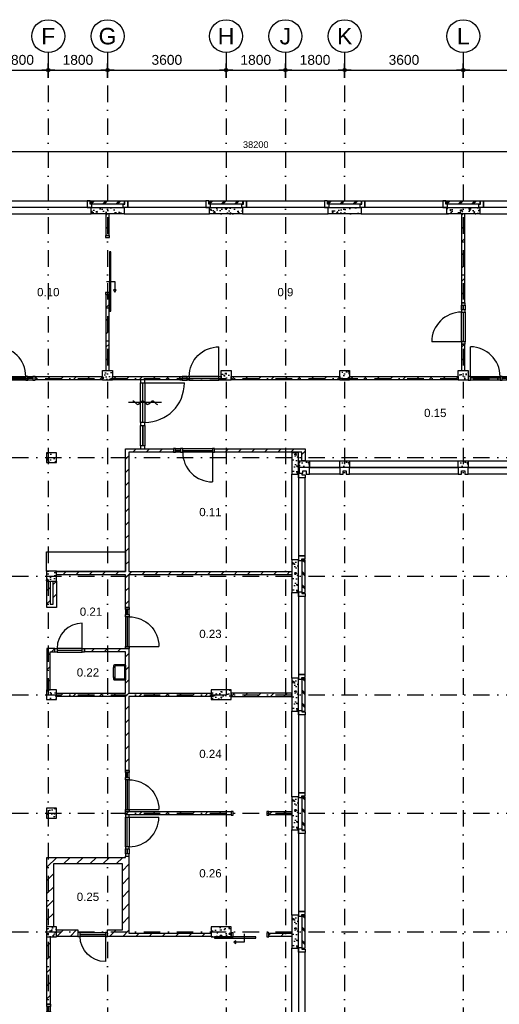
# Model space of a CAD drawing. Header units: millimetres. Extents: x -5500 to 79887, y -71178 to 5500.
# Tile 10 of 18: x 11732 to 26296, y -24402 to 5500. Entities that reach past the tile are written whole.
import ezdxf
from ezdxf.enums import TextEntityAlignment as Align

# ---------------------------------------------------------------- set-up
doc = ezdxf.new("R2010")
doc.units = ezdxf.units.MM
doc.header["$LTSCALE"] = 100
doc.linetypes.add('p_stramien$0$DASHDOT', pattern=[1, 0.5, -0.25, 0, -0.25])
for name, color, linetype in [('A--A21--_BUITENWAND', 9, 'Continuous'), ('A--A22--_BINNENWAND', 9, 'Continuous'), ('A--A28--_KONSTRUKTIES', 9, 'Continuous'), ('A--L21--_BUITENWAND', 4, 'Continuous'), ('A--L22--_BINNENWAND', 7, 'Continuous'), ('A--L28--_KONSTRUKTIES', 4, 'Continuous'), ('A--L31--_BUITENKOZIJN', 4, 'Continuous'), ('A--L32--_BINNENKOZIJN', 4, 'Continuous'), ('A--L65--_BEVEILIGING', 1, 'Continuous'), ('A--L74--_VASTE-SANITAIR-VOORZ', 1, 'Continuous'), ('A--L79--_VASTE-INRICHTING', 1, 'Continuous'), ('A--M$1A_MAATVOERING', 1, 'Continuous'), ('A--T$1A_0_25MM', 4, 'Continuous'), ('p_stramien$0$A--L$7A-_STRAMIEN', 250, 'p_stramien$0$DASHDOT'), ('p_stramien$0$A--M$1A_MAATVOERING', 1, 'Continuous'), ('p_stramien$0$A--T$1A_0_50MM', 3, 'Continuous')]:
    doc.layers.add(name, color=color, linetype=linetype)
doc.styles.add('p_stramien$0$TEXT-0_30', font='arial.ttf', dxfattribs={"height": 300})
doc.styles.add('p_stramien$0$TEXT-0_50', font='arial.ttf', dxfattribs={"height": 500})
doc.styles.add('TEXT-0_20', font='arial.ttf', dxfattribs={"height": 200})
doc.styles.add('TEXT-0_25', font='arial.ttf', dxfattribs={"height": 250})
doc.dimstyles.new('DIM-2', dxfattribs={"dimscale": 100, "dimtxt": 2, "dimasz": 1, "dimexe": 0, "dimexo": 0, "dimgap": 0, "dimtad": 0, "dimdec": 0, "dimzin": 0, "dimdsep": 46, "dimtxsty": 'TEXT-0_20', "dimblk1": 'MAATPUNT', "dimblk2": 'MAATPUNT', "dimsah": 1, "dimcen": 0, "dimse1": 1, "dimse2": 1, "dimclrd": 9, "dimclre": 1, "dimclrt": 2, "dimazin": 0, "dimtfac": 0.75, "dimtdec": 0, "dimtix": 1, "dimtmove": 2, "dimatfit": 3, "dimfxl": 0, "dimtvp": 1, "dimtolj": 1, "dimtzin": 0, "dimarcsym": 0})
doc.dimstyles.new('p_stramien$0$DIM-3', dxfattribs={"dimscale": 100, "dimtxt": 3, "dimasz": 1, "dimexe": 0, "dimexo": 0, "dimgap": 0, "dimtad": 0, "dimdec": 0, "dimzin": 0, "dimdsep": 46, "dimtxsty": 'p_stramien$0$TEXT-0_30', "dimblk1": 'p_stramien$0$MAATPUNT', "dimblk2": 'p_stramien$0$MAATPUNT', "dimsah": 1, "dimcen": 0, "dimse1": 1, "dimse2": 1, "dimclrd": 9, "dimclre": 1, "dimclrt": 3, "dimazin": 0, "dimtfac": 0.75, "dimtdec": 0, "dimtix": 1, "dimtmove": 2, "dimatfit": 3, "dimfxl": 0, "dimtvp": 1, "dimtolj": 1, "dimtzin": 0, "dimarcsym": 0})
pattern_1 = [(45, (0, 50), (-200, 200), []), (45, (50, 50), (-200, 200), [])]
pattern_2 = [(45, (0, 0), (-200, 200), [])]

# ---------------------------------------------------------------- blocks, each defined once
blk = doc.blocks.new('bu_koz_2600')
at = {"layer": 'A--L21--_BUITENWAND', "color": 9}
blk.add_lwpolyline([(0, -300), (2600, -300), (2600, -100), (0, -100)], close=True, dxfattribs=at)
at = {"layer": 'A--L31--_BUITENKOZIJN', "color": 1}
for points in [[(-25, 0), (25, 0), (25, 100), (115, 100), (115, -100), (-25, -100), (-25, 0)], [(2625, 0), (2575, 0), (2575, 100), (2485, 100), (2485, -100), (2625, -100), (2625, 0)]]:
    blk.add_lwpolyline(points, dxfattribs=at)
at = {"layer": 'A--L31--_BUITENKOZIJN', "color": 9}
blk.add_lwpolyline([(115, 100), (2485, 100), (2485, -100), (115, -100)], close=True, dxfattribs=at)
blk = doc.blocks.new('bi_koz_1250')
at = {"layer": 'A--L32--_BINNENKOZIJN', "color": 1}
for points in [[(-57, -67), (57, -67), (57, 0), (-57, 0)], [(0, -67), (57, -67), (57, -967), (0, -967)], [(-57, -1034), (57, -1034), (57, -967), (-57, -967)], [(-57, -1250), (57, -1250), (57, -1183), (-57, -1183)]]:
    blk.add_lwpolyline(points, close=True, dxfattribs=at)
at = {"layer": 'A--L32--_BINNENKOZIJN', "color": 9}
for points in [[(-57, -67), (57, -67), (57, -967), (-57, -967)], [(-57, -1034), (0, -1034), (0, -1183), (-57, -1183)], [(0, -1034), (57, -1034), (57, -1183), (0, -1183)]]:
    blk.add_lwpolyline(points, close=True, dxfattribs=at)
blk.add_lwpolyline([(57, -67), (957, -67)], dxfattribs=at)
blk.add_arc((57, -67), 900, 270, 0, dxfattribs=at)
blk = doc.blocks.new('bi_koz_900')
at = {"layer": 'A--L32--_BINNENKOZIJN', "color": 1}
for points in [[(57, -67), (-57, -67), (-57, 0), (57, 0)], [(0, -67), (-57, -67), (-57, -833), (0, -833)], [(57, -900), (-57, -900), (-57, -833), (57, -833)]]:
    blk.add_lwpolyline(points, close=True, dxfattribs=at)
at = {"layer": 'A--L32--_BINNENKOZIJN', "color": 9}
blk.add_lwpolyline([(-57, -67), (-823, -67)], dxfattribs=at)
blk.add_lwpolyline([(57, -67), (-57, -67), (-57, -833), (57, -833)], close=True, dxfattribs=at)
blk.add_arc((-57, -67), 766, 180, 270, dxfattribs=at)
blk = doc.blocks.new('bi_koz_sfd_1800')
at = {"layer": 'A--L32--_BINNENKOZIJN', "color": 1}
for points in [[(-57, -67), (57, -67), (57, 0), (-57, 0)], [(57, -500), (57, -2300), (97, -2300), (97, -500)], [(-57, -1800), (57, -1800), (57, -1733), (-57, -1733)]]:
    blk.add_lwpolyline(points, close=True, dxfattribs=at)
at = {"layer": 'A--L32--_BINNENKOZIJN', "color": 7}
blk.add_lwpolyline([(-28, -1400), (222, -1400), (222, -1650)], dxfattribs=at)
for points in [[(181, -1650), (222, -1720), (263, -1650)], [(222, -1650), (222, -1650), (222, -1650)]]:
    blk.add_lwpolyline(points, close=True, dxfattribs=at)
blk = doc.blocks.new('bi_koz_sfd_1300')
at = {"layer": 'A--L32--_BINNENKOZIJN', "color": 1}
for points in [[(150, 57), (150, -57), (217, -57), (217, 57)], [(1233, 57), (1233, -57), (1300, -57), (1300, 57)], [(900, -57), (-350, -57), (-350, -97), (900, -97)]]:
    blk.add_lwpolyline(points, close=True, dxfattribs=at)
at = {"layer": 'A--L32--_BINNENKOZIJN', "color": 7}
blk.add_lwpolyline([(550, 28), (550, -222), (300, -222)], dxfattribs=at)
for points in [[(300, -181), (230, -222), (300, -263)], [(300, -222), (300, -222), (300, -222)]]:
    blk.add_lwpolyline(points, close=True, dxfattribs=at)
blk = doc.blocks.new('bi_koz_2090')
at = {"color": 9}
blk.add_lwpolyline([(67.5, -90), (1267.5, -90)], dxfattribs=at)
at = {"layer": 'A--L32--_BINNENKOZIJN', "color": 1}
for points in [[(-67.5, -90), (67.5, -90), (67.5, 0), (-67.5, 0)], [(0, -90), (67.5, -90), (67.5, -1290), (0, -1290)], [(-67.5, -1380), (67.5, -1380), (67.5, -1290), (-67.5, -1290)], [(-67.5, -2090), (67.5, -2090), (67.5, -2000), (-67.5, -2000)]]:
    blk.add_lwpolyline(points, close=True, dxfattribs=at)
at = {"layer": 'A--L32--_BINNENKOZIJN', "color": 9}
for points in [[(-67.5, -90), (67.5, -90), (67.5, -1290), (-67.5, -1290)], [(-67.5, -1380), (0, -1380), (0, -2000), (-67.5, -2000)], [(0, -1380), (67.5, -1380), (67.5, -2000), (0, -2000)]]:
    blk.add_lwpolyline(points, close=True, dxfattribs=at)
blk.add_arc((67.5, -90), 1200, 270, 0, dxfattribs=at)
blk = doc.blocks.new('brand_zs')
at = {"layer": 'A--L65--_BEVEILIGING'}
blk.add_lwpolyline([(-298, 50, -0.198912), (-263, 35), (-185, -43, 0.414214), (-114, -43), (-35, 35, -0.414214), (35, 35), (114, -43, 0.414214), (185, -43), (263, 35, -0.414214), (334, 35), (412, -43, 0.203344), (448, -58)], format="xyb", dxfattribs=at)
blk.add_lwpolyline([(573, -4), (-427, -4)], dxfattribs=at)
blk = doc.blocks.new('74P-USG2')
at = {"layer": 'A--L74--_VASTE-SANITAIR-VOORZ', "color": 1}
for p, q in [((-220, 0), (220, 0)), ((-230, -10), (-230, -335)), ((-220, -32), (220, -32)), ((-198, -42), (-198, -323)), ((198, -42), (198, -323)), ((230, -10), (230, -335)), ((-200, -365), (-154, -365)), ((-188, -333), (-154, -333)), ((-154, -328), (154, -328)), ((-154, -328), (-154, -376)), ((-154, -376), (154, -376)), ((154, -328), (154, -376)), ((154, -333), (188, -333)), ((154, -365), (200, -365))]:
    blk.add_line(p, q, dxfattribs=at)
for centre, radius, start, end in [((-220, -10), 10, 90, 180), ((220, -10), 10, 0, 90), ((-220, -22), 10, 180, 270), ((-188, -42), 10, 90, 180), ((188, -42), 10, 0, 90), ((220, -22), 10, 270, 0), ((-200, -335), 30, 180, 270), ((-188, -323), 10, 180, 270), ((188, -323), 10, 270, 0), ((200, -335), 30, 270, 0)]:
    blk.add_arc(centre, radius, start, end, dxfattribs=at)
blk = doc.blocks.new('p_stramien$0$stramien')
at = {"layer": 'p_stramien$0$A--M$1A_MAATVOERING', "color": 1}
blk.add_circle((0, 0), 500, dxfattribs=at)
at = {"layer": 'p_stramien$0$A--T$1A_0_50MM', "style": 'p_stramien$0$TEXT-0_50'}
blk.add_attdef('AS', text='', height=500, dxfattribs=at).set_placement((0, 0), align=Align.MIDDLE_CENTER)
blk = doc.blocks.new('p_stramien$0$MAATPUNT')
at = {"color": 9, "linetype": 'Continuous'}
for p, q in [((-2, 0), (2, 0)), ((0, 2), (0, -2))]:
    blk.add_line(p, q, dxfattribs=at)
at = {"color": 1, "linetype": 'Continuous'}
blk.add_circle((0, 0), 0.5, dxfattribs=at)
blk = doc.blocks.new('*D295')
at = {"layer": 'p_stramien$0$A--M$1A_MAATVOERING', "color": 9, "lineweight": -2}
blk.add_line((10900, 3971), (12500, 3971), dxfattribs=at)
at = {"layer": 'p_stramien$0$A--M$1A_MAATVOERING', "color": 9, "lineweight": -2, "xscale": 100, "yscale": 100, "zscale": 100, "rotation": 180}
blk.add_blockref('p_stramien$0$MAATPUNT', (10800, 3971), dxfattribs=at)
at = {"layer": 'p_stramien$0$A--M$1A_MAATVOERING', "color": 9, "lineweight": -2, "xscale": 100, "yscale": 100, "zscale": 100}
blk.add_blockref('p_stramien$0$MAATPUNT', (12600, 3971), dxfattribs=at)
at = {"layer": 'p_stramien$0$A--M$1A_MAATVOERING', "color": 3, "insert": (11700, 4278), "char_height": 300, "attachment_point": 5, "style": 'p_stramien$0$TEXT-0_30'}
blk.add_mtext('\\A1;1800', dxfattribs=at)
blk = doc.blocks.new('*D286')
at = {"layer": 'p_stramien$0$A--M$1A_MAATVOERING', "color": 9, "lineweight": -2}
blk.add_line((12700, 3971), (14300, 3971), dxfattribs=at)
at = {"layer": 'p_stramien$0$A--M$1A_MAATVOERING', "color": 9, "lineweight": -2, "xscale": 100, "yscale": 100, "zscale": 100, "rotation": 180}
blk.add_blockref('p_stramien$0$MAATPUNT', (12600, 3971), dxfattribs=at)
at = {"layer": 'p_stramien$0$A--M$1A_MAATVOERING', "color": 9, "lineweight": -2, "xscale": 100, "yscale": 100, "zscale": 100}
blk.add_blockref('p_stramien$0$MAATPUNT', (14400, 3971), dxfattribs=at)
at = {"layer": 'p_stramien$0$A--M$1A_MAATVOERING', "color": 3, "insert": (13500, 4278), "char_height": 300, "attachment_point": 5, "style": 'p_stramien$0$TEXT-0_30'}
blk.add_mtext('\\A1;1800', dxfattribs=at)
blk = doc.blocks.new('*D289')
at = {"layer": 'p_stramien$0$A--M$1A_MAATVOERING', "color": 9, "lineweight": -2}
blk.add_line((14500, 3971), (17900, 3971), dxfattribs=at)
at = {"layer": 'p_stramien$0$A--M$1A_MAATVOERING', "color": 9, "lineweight": -2, "xscale": 100, "yscale": 100, "zscale": 100, "rotation": 180}
blk.add_blockref('p_stramien$0$MAATPUNT', (14400, 3971), dxfattribs=at)
at = {"layer": 'p_stramien$0$A--M$1A_MAATVOERING', "color": 9, "lineweight": -2, "xscale": 100, "yscale": 100, "zscale": 100}
blk.add_blockref('p_stramien$0$MAATPUNT', (18000, 3971), dxfattribs=at)
at = {"layer": 'p_stramien$0$A--M$1A_MAATVOERING', "color": 3, "insert": (16200, 4278), "char_height": 300, "attachment_point": 5, "style": 'p_stramien$0$TEXT-0_30'}
blk.add_mtext('\\A1;3600', dxfattribs=at)
blk = doc.blocks.new('*D283')
at = {"layer": 'p_stramien$0$A--M$1A_MAATVOERING', "color": 9, "lineweight": -2}
blk.add_line((18100, 3971), (19700, 3971), dxfattribs=at)
at = {"layer": 'p_stramien$0$A--M$1A_MAATVOERING', "color": 9, "lineweight": -2, "xscale": 100, "yscale": 100, "zscale": 100, "rotation": 180}
blk.add_blockref('p_stramien$0$MAATPUNT', (18000, 3971), dxfattribs=at)
at = {"layer": 'p_stramien$0$A--M$1A_MAATVOERING', "color": 9, "lineweight": -2, "xscale": 100, "yscale": 100, "zscale": 100}
blk.add_blockref('p_stramien$0$MAATPUNT', (19800, 3971), dxfattribs=at)
at = {"layer": 'p_stramien$0$A--M$1A_MAATVOERING', "color": 3, "insert": (18900, 4278), "char_height": 300, "attachment_point": 5, "style": 'p_stramien$0$TEXT-0_30'}
blk.add_mtext('\\A1;1800', dxfattribs=at)
blk = doc.blocks.new('*D293')
at = {"layer": 'p_stramien$0$A--M$1A_MAATVOERING', "color": 9, "lineweight": -2}
blk.add_line((19900, 3971), (21500, 3971), dxfattribs=at)
at = {"layer": 'p_stramien$0$A--M$1A_MAATVOERING', "color": 9, "lineweight": -2, "xscale": 100, "yscale": 100, "zscale": 100, "rotation": 180}
blk.add_blockref('p_stramien$0$MAATPUNT', (19800, 3971), dxfattribs=at)
at = {"layer": 'p_stramien$0$A--M$1A_MAATVOERING', "color": 9, "lineweight": -2, "xscale": 100, "yscale": 100, "zscale": 100}
blk.add_blockref('p_stramien$0$MAATPUNT', (21600, 3971), dxfattribs=at)
at = {"layer": 'p_stramien$0$A--M$1A_MAATVOERING', "color": 3, "insert": (20700, 4278), "char_height": 300, "attachment_point": 5, "style": 'p_stramien$0$TEXT-0_30'}
blk.add_mtext('\\A1;1800', dxfattribs=at)
blk = doc.blocks.new('*D278')
at = {"layer": 'p_stramien$0$A--M$1A_MAATVOERING', "color": 9, "lineweight": -2}
blk.add_line((21700, 3971), (25100, 3971), dxfattribs=at)
at = {"layer": 'p_stramien$0$A--M$1A_MAATVOERING', "color": 9, "lineweight": -2, "xscale": 100, "yscale": 100, "zscale": 100, "rotation": 180}
blk.add_blockref('p_stramien$0$MAATPUNT', (21600, 3971), dxfattribs=at)
at = {"layer": 'p_stramien$0$A--M$1A_MAATVOERING', "color": 9, "lineweight": -2, "xscale": 100, "yscale": 100, "zscale": 100}
blk.add_blockref('p_stramien$0$MAATPUNT', (25200, 3971), dxfattribs=at)
at = {"layer": 'p_stramien$0$A--M$1A_MAATVOERING', "color": 3, "insert": (23400, 4278), "char_height": 300, "attachment_point": 5, "style": 'p_stramien$0$TEXT-0_30'}
blk.add_mtext('\\A1;3600', dxfattribs=at)
blk = doc.blocks.new('*D297')
at = {"layer": 'p_stramien$0$A--M$1A_MAATVOERING', "color": 9, "lineweight": -2}
blk.add_line((25300, 3971), (28700, 3971), dxfattribs=at)
at = {"layer": 'p_stramien$0$A--M$1A_MAATVOERING', "color": 9, "lineweight": -2, "xscale": 100, "yscale": 100, "zscale": 100, "rotation": 180}
blk.add_blockref('p_stramien$0$MAATPUNT', (25200, 3971), dxfattribs=at)
at = {"layer": 'p_stramien$0$A--M$1A_MAATVOERING', "color": 9, "lineweight": -2, "xscale": 100, "yscale": 100, "zscale": 100}
blk.add_blockref('p_stramien$0$MAATPUNT', (28800, 3971), dxfattribs=at)
at = {"layer": 'p_stramien$0$A--M$1A_MAATVOERING', "color": 3, "insert": (27000, 4278), "char_height": 300, "attachment_point": 5, "style": 'p_stramien$0$TEXT-0_30'}
blk.add_mtext('\\A1;3600', dxfattribs=at)
blk = doc.blocks.new('MAATPUNT')
at = {"color": 9, "linetype": 'Continuous'}
for p, q in [((-2, 0), (2, 0)), ((0, 2), (0, -2))]:
    blk.add_line(p, q, dxfattribs=at)
at = {"color": 1, "linetype": 'Continuous'}
blk.add_circle((0, 0), 0.5, dxfattribs=at)
blk = doc.blocks.new('*D152')
at = {"layer": 'A--M$1A_MAATVOERING', "color": 9, "lineweight": -2}
blk.add_line((-100, 1500), (37900, 1500), dxfattribs=at)
at = {"layer": 'A--M$1A_MAATVOERING', "color": 9, "lineweight": -2, "xscale": 100, "yscale": 100, "zscale": 100, "rotation": 180}
blk.add_blockref('MAATPUNT', (-200, 1500), dxfattribs=at)
at = {"layer": 'A--M$1A_MAATVOERING', "color": 9, "lineweight": -2, "xscale": 100, "yscale": 100, "zscale": 100}
blk.add_blockref('MAATPUNT', (38000, 1500), dxfattribs=at)
at = {"layer": 'A--M$1A_MAATVOERING', "color": 2, "insert": (18900, 1704), "char_height": 200, "attachment_point": 5, "style": 'TEXT-0_20'}
blk.add_mtext('\\A1;38200', dxfattribs=at)
blk = doc.blocks.new('p_stramien')
at = {"layer": 'p_stramien$0$A--L$7A-_STRAMIEN', "ltscale": 10}
for points in [[(12600, 4500), (12600, -70400)], [(14400, 4500), (14400, -70400)], [(18000, 4500), (18000, -70400)], [(19800, 4500), (19800, -70400)], [(21600, 4500), (21600, -70400)], [(25200, 4500), (25200, -70400)], [(-4500.1, 0), (42100, 0)], [(-4500.1, -5400), (42100, -5400)], [(-4500.1, -7800), (42100, -7800)], [(-4500.1, -11400), (42100, -11400)], [(-4500.1, -15000), (42100, -15000)], [(-4500.1, -18600), (42100, -18600)], [(-4500.1, -22200), (42100, -22200)]]:
    blk.add_lwpolyline(points, dxfattribs=at)
at = {"layer": 'p_stramien$0$A--L$7A-_STRAMIEN', "rotation": 360}
for p, values in [((12600, 5000), {'AS': 'F'}), ((14400, 5000), {'AS': 'G'}), ((18000, 5000), {'AS': 'H'}), ((19800, 5000), {'AS': 'J'}), ((21600, 5000), {'AS': 'K'}), ((25200, 5000), {'AS': 'L'})]:
    blk.add_blockref('p_stramien$0$stramien', p, dxfattribs=at).add_auto_attribs(values)
at = {"layer": 'p_stramien$0$A--M$1A_MAATVOERING'}
for base, p1, p2, picture, middle in [((12600, 3971.3), (10800, 0), (12600, 0), '*D295', (11700, 4277.6)), ((14400, 3971.3), (12600, 0), (14400, 0), '*D286', (13500, 4277.6)), ((18000, 3971.3), (14400, 0), (18000, 0), '*D289', (16200, 4277.6)), ((19800, 3971.3), (18000, 0), (19800, 0), '*D283', (18900, 4277.6)), ((21600, 3971.3), (19800, 0), (21600, 0), '*D293', (20700, 4277.6)), ((25200, 3971.3), (21600, 0), (25200, 0), '*D278', (23400, 4277.6)), ((28800, 3971.3), (25200, 0), (28800, 0), '*D297', (27000, 4277.6))]:
    dim = blk.add_linear_dim(base=base, p1=p1, p2=p2, dimstyle='p_stramien$0$DIM-3', dxfattribs=at)
    dim.commit()
    dim.dimension.update_dxf_attribs({"geometry": picture, "text_midpoint": middle})

msp = doc.modelspace()

# ---------------------------------------------------------------- hatches: boundary and pattern name
at = {"layer": 'A--A21--_BUITENWAND'}
h = msp.add_hatch(dxfattribs=at)
h.set_pattern_fill('BAKSTEEN', color=256, scale=100, style=0)
h.set_pattern_definition(pattern_1)
h.paths.add_polyline_path([(14900, 0), (13900, 0), (13900, -100), (14900, -100)])
h = msp.add_hatch(dxfattribs=at)
h.set_pattern_fill('BAKSTEEN', color=256, scale=100, style=0)
h.set_pattern_definition(pattern_1)
h.paths.add_polyline_path([(18500, 0), (17500, 0), (17500, -100), (18500, -100)])
h = msp.add_hatch(dxfattribs=at)
h.set_pattern_fill('BAKSTEEN', color=256, scale=100, style=0)
h.set_pattern_definition(pattern_1)
h.paths.add_polyline_path([(22100, 0), (21100, 0), (21100, -100), (22100, -100)])
h = msp.add_hatch(dxfattribs=at)
h.set_pattern_fill('BAKSTEEN', color=256, scale=100, style=0)
h.set_pattern_definition(pattern_1)
h.paths.add_polyline_path([(25700, 0), (24700, 0), (24700, -100), (25700, -100)])
h = msp.add_hatch(dxfattribs=at)
h.set_pattern_fill('CONCRETE2', color=256, scale=25, style=0)
h.paths.add_polyline_path([(14900, -200), (13900, -200), (13900, -400), (14900, -400)])
h = msp.add_hatch(dxfattribs=at)
h.set_pattern_fill('CONCRETE2', color=256, scale=25, style=0)
h.paths.add_polyline_path([(18500, -200), (17500, -200), (17500, -400), (18500, -400)])
h = msp.add_hatch(dxfattribs=at)
h.set_pattern_fill('CONCRETE2', color=256, scale=25, style=0)
h.paths.add_polyline_path([(22100, -200), (21100, -200), (21100, -400), (22100, -400)])
h = msp.add_hatch(dxfattribs=at)
h.set_pattern_fill('CONCRETE2', color=256, scale=25, style=0)
h.paths.add_polyline_path([(25700, -200), (24700, -200), (24700, -400), (25700, -400)])
h = msp.add_hatch(dxfattribs=at)
h.set_pattern_fill('CONCRETE2', color=256, scale=25, angle=180, style=0)
h.set_pattern_definition([(130, (25800, 14400), (-364.368, -31.878), [38.1, -419.1]), (185, (25800, 14400), (70.4857, 382.1136), [30.48, -335.28]), (79.5486, (25769.64, 14397.34), (-293.883, 350.2353), [32.38, -356.18]), (133.8158, (25800, 14501.6), (-542.1585, -84.084), [57.15, -628.65]), (83.3644, (25754.8, 14494.6), (-474.809, 494.852), [48.57, -534.27]), (188.8158, (25800, 14501.6), (-474.808, 494.852), [45.72, -502.92]), (159, (25749.2, 14476.2), (-303.2288, -204.5304), [38.1, -419.1]), (214, (25749.2, 14476.2), (-123.604, 368.376), [30.48, -335.28]), (108.5486, (25723.93, 14459.16), (-426.833, 163.8455), [32.38, -356.18]), (142.5, (25800, 14400), (-6.1772, 169.1101), [0, -331.216, 0, -340.36, 0, -336.55]), (172.5, (25800, 14400), (-133.6393, 200.3611), [0, -194.056, 0, -323.596, 0, -128.27]), (212.5, (25913.28, 14400), (-271.1818, -11.4579), [0, -127, 0, -396.24, 0, -525.78]), (222.5, (25964.08, 14400), (-296.2586, 50.8533), [0, -165.1, 0, -263.144, 0, -373.38])])
h.paths.add_polyline_path([(20200, -8300), (20200, -7650), (20000, -7650), (20000, -8300)])
h = msp.add_hatch(dxfattribs=at)
h.set_pattern_fill('CONCRETE2', color=256, scale=25, angle=180, style=0)
h.set_pattern_definition([(130, (25800, 10800), (-364.368, -31.878), [38.1, -419.1]), (185, (25800, 10800), (70.4857, 382.1136), [30.48, -335.28]), (79.5486, (25769.64, 10797.34), (-293.883, 350.2353), [32.38, -356.18]), (133.8158, (25800, 10901.6), (-542.1585, -84.084), [57.15, -628.65]), (83.3644, (25754.8, 10894.6), (-474.809, 494.852), [48.57, -534.27]), (188.8158, (25800, 10901.6), (-474.808, 494.852), [45.72, -502.92]), (159, (25749.2, 10876.2), (-303.2288, -204.5304), [38.1, -419.1]), (214, (25749.2, 10876.2), (-123.604, 368.376), [30.48, -335.28]), (108.5486, (25723.93, 10859.16), (-426.833, 163.8455), [32.38, -356.18]), (142.5, (25800, 10800), (-6.1772, 169.1101), [0, -331.216, 0, -340.36, 0, -336.55]), (172.5, (25800, 10800), (-133.6393, 200.3611), [0, -194.056, 0, -323.596, 0, -128.27]), (212.5, (25913.28, 10800), (-271.1818, -11.4579), [0, -127, 0, -396.24, 0, -525.78]), (222.5, (25964.08, 10800), (-296.2586, 50.8533), [0, -165.1, 0, -263.144, 0, -373.38])])
h.paths.add_polyline_path([(20200, -10900), (20200, -11900), (20000, -11900), (20000, -10900)])
h = msp.add_hatch(dxfattribs=at)
h.set_pattern_fill('BAKSTEEN', color=256, scale=100, angle=180, style=0)
h.set_pattern_definition([(135, (25800, 10850), (200, 200), []), (135, (25750, 10850), (200, 200), [])])
h.paths.add_polyline_path([(20400, -10900), (20400, -11900), (20300, -11900), (20300, -10900)])
h = msp.add_hatch(dxfattribs=at)
h.set_pattern_fill('CONCRETE2', color=256, scale=25, angle=180, style=0)
h.set_pattern_definition([(130, (25800, 7200), (-364.368, -31.878), [38.1, -419.1]), (185, (25800, 7200), (70.4857, 382.1136), [30.48, -335.28]), (79.5486, (25769.64, 7197.34), (-293.883, 350.2353), [32.38, -356.18]), (133.8158, (25800, 7301.6), (-542.1585, -84.084), [57.15, -628.65]), (83.3644, (25754.8, 7294.6), (-474.809, 494.852), [48.57, -534.27]), (188.8158, (25800, 7301.6), (-474.808, 494.852), [45.72, -502.92]), (159, (25749.2, 7276.2), (-303.2288, -204.5304), [38.1, -419.1]), (214, (25749.2, 7276.2), (-123.604, 368.376), [30.48, -335.28]), (108.5486, (25723.93, 7259.16), (-426.833, 163.8455), [32.38, -356.18]), (142.5, (25800, 7200), (-6.1772, 169.1101), [0, -331.216, 0, -340.36, 0, -336.55]), (172.5, (25800, 7200), (-133.6393, 200.3611), [0, -194.056, 0, -323.596, 0, -128.27]), (212.5, (25913.28, 7200), (-271.1818, -11.4579), [0, -127, 0, -396.24, 0, -525.78]), (222.5, (25964.08, 7200), (-296.2586, 50.8533), [0, -165.1, 0, -263.144, 0, -373.38])])
h.paths.add_polyline_path([(20200, -14500), (20200, -15500), (20000, -15500), (20000, -14500)])
h = msp.add_hatch(dxfattribs=at)
h.set_pattern_fill('BAKSTEEN', color=256, scale=100, angle=180, style=0)
h.set_pattern_definition([(135, (25800, 7250), (200, 200), []), (135, (25750, 7250), (200, 200), [])])
h.paths.add_polyline_path([(20400, -14500), (20400, -15500), (20300, -15500), (20300, -14500)])
h = msp.add_hatch(dxfattribs=at)
h.set_pattern_fill('CONCRETE2', color=256, scale=25, angle=180, style=0)
h.set_pattern_definition([(130, (25800, 3600), (-364.368, -31.878), [38.1, -419.1]), (185, (25800, 3600), (70.4857, 382.1136), [30.48, -335.28]), (79.5486, (25769.64, 3597.34), (-293.883, 350.2353), [32.38, -356.18]), (133.8158, (25800, 3701.6), (-542.1585, -84.084), [57.15, -628.65]), (83.3644, (25754.8, 3694.6), (-474.809, 494.852), [48.57, -534.27]), (188.8158, (25800, 3701.6), (-474.808, 494.852), [45.72, -502.92]), (159, (25749.2, 3676.2), (-303.2288, -204.5304), [38.1, -419.1]), (214, (25749.2, 3676.2), (-123.604, 368.376), [30.48, -335.28]), (108.5486, (25723.93, 3659.16), (-426.833, 163.8455), [32.38, -356.18]), (142.5, (25800, 3600), (-6.1772, 169.1101), [0, -331.216, 0, -340.36, 0, -336.55]), (172.5, (25800, 3600), (-133.6393, 200.3611), [0, -194.056, 0, -323.596, 0, -128.27]), (212.5, (25913.28, 3600), (-271.1818, -11.4579), [0, -127, 0, -396.24, 0, -525.78]), (222.5, (25964.08, 3600), (-296.2586, 50.8533), [0, -165.1, 0, -263.144, 0, -373.38])])
h.paths.add_polyline_path([(20200, -18100), (20200, -19100), (20000, -19100), (20000, -18100)])
h = msp.add_hatch(dxfattribs=at)
h.set_pattern_fill('BAKSTEEN', color=256, scale=100, angle=180, style=0)
h.set_pattern_definition([(135, (25800, 3650), (200, 200), []), (135, (25750, 3650), (200, 200), [])])
h.paths.add_polyline_path([(20400, -18100), (20400, -19100), (20300, -19100), (20300, -18100)])
h = msp.add_hatch(dxfattribs=at)
h.set_pattern_fill('CONCRETE2', color=256, scale=25, angle=180, style=0)
h.set_pattern_definition([(130, (25800, 0), (-364.368, -31.878), [38.1, -419.1]), (185, (25800, 0), (70.4857, 382.1136), [30.48, -335.28]), (79.5486, (25769.64, -2.66), (-293.883, 350.2353), [32.38, -356.18]), (133.8158, (25800, 101.6), (-542.1585, -84.084), [57.15, -628.65]), (83.3644, (25754.8, 94.6), (-474.809, 494.852), [48.57, -534.27]), (188.8158, (25800, 101.6), (-474.808, 494.852), [45.72, -502.92]), (159, (25749.2, 76.2), (-303.2288, -204.5304), [38.1, -419.1]), (214, (25749.2, 76.2), (-123.604, 368.376), [30.48, -335.28]), (108.5486, (25723.93, 59.16), (-426.833, 163.8455), [32.38, -356.18]), (142.5, (25800, 0), (-6.1772, 169.1101), [0, -331.216, 0, -340.36, 0, -336.55]), (172.5, (25800, 0), (-133.6393, 200.3611), [0, -194.056, 0, -323.596, 0, -128.27]), (212.5, (25913.28, 0), (-271.1818, -11.4579), [0, -127, 0, -396.24, 0, -525.78]), (222.5, (25964.08, 0), (-296.2586, 50.8533), [0, -165.1, 0, -263.144, 0, -373.38])])
h.paths.add_polyline_path([(20200, -21700), (20200, -22700), (20000, -22700), (20000, -21700)])
h = msp.add_hatch(dxfattribs=at)
h.set_pattern_fill('BAKSTEEN', color=256, scale=100, angle=180, style=0)
h.set_pattern_definition([(135, (25800, 50), (200, 200), []), (135, (25750, 50), (200, 200), [])])
h.paths.add_polyline_path([(20400, -21700), (20400, -22700), (20300, -22700), (20300, -21700)])
at = {"layer": 'A--A22--_BINNENWAND'}
h = msp.add_hatch(dxfattribs=at)
h.set_pattern_fill('KALKZANDSTEEN', color=256, scale=100, style=0)
h.set_pattern_definition(pattern_2)
h.paths.add_polyline_path([(14350, -400), (14350, -1050), (14450, -1050), (14450, -400)])
h = msp.add_hatch(dxfattribs=at)
h.set_pattern_fill('KALKZANDSTEEN', color=256, scale=100, style=0)
h.set_pattern_definition(pattern_2)
h.paths.add_polyline_path([(25150, -400), (25150, -3100), (25250, -3100), (25250, -400)])
h = msp.add_hatch(dxfattribs=at)
h.set_pattern_fill('KALKZANDSTEEN', color=256, scale=100, style=0)
h.set_pattern_definition(pattern_2)
h.paths.add_polyline_path([(14350, -2850), (14350, -5150), (14450, -5150), (14450, -2850)])
h = msp.add_hatch(dxfattribs=at)
h.set_pattern_fill('KALKZANDSTEEN', color=256, scale=100, style=0)
h.set_pattern_definition(pattern_2)
h.paths.add_polyline_path([(25150, -4350), (25150, -5150), (25250, -5150), (25250, -4350)])
h = msp.add_hatch(dxfattribs=at)
h.set_pattern_fill('KALKZANDSTEEN', color=256, scale=100, style=0)
h.set_pattern_definition(pattern_2)
h.paths.add_polyline_path([(14250, -5340), (12200, -5340), (12200, -5440), (14250, -5440)])
h = msp.add_hatch(dxfattribs=at)
h.set_pattern_fill('KALKZANDSTEEN', color=256, scale=100, style=0)
h.set_pattern_definition(pattern_2)
h.paths.add_polyline_path([(16600, -5340), (14550, -5340), (14550, -5440), (16600, -5440)])
h = msp.add_hatch(dxfattribs=at)
h.set_pattern_fill('KALKZANDSTEEN', color=256, scale=100, style=0)
h.set_pattern_definition(pattern_2)
h.paths.add_polyline_path([(21450, -5340), (18150, -5340), (18150, -5440), (21450, -5440)])
h = msp.add_hatch(dxfattribs=at)
h.set_pattern_fill('KALKZANDSTEEN', color=256, scale=100, style=0)
h.set_pattern_definition(pattern_2)
h.paths.add_polyline_path([(25050, -5340), (21750, -5340), (21750, -5440), (25050, -5440)])
h = msp.add_hatch(dxfattribs=at)
h.set_pattern_fill('KALKZANDSTEEN', color=256, scale=100, style=0)
h.set_pattern_definition(pattern_2)
h.paths.add_polyline_path([(16400, -7630), (16400, -7530), (14950, -7530), (14950, -11260), (12850, -11260), (12850, -11360), (14950, -11360), (14950, -12350), (15050, -12350), (15050, -11360), (20000, -11360), (20000, -11260), (15050, -11260), (15050, -7630)])
h = msp.add_hatch(dxfattribs=at)
h.set_pattern_fill('KALKZANDSTEEN', color=256, scale=100, style=0)
h.set_pattern_definition(pattern_2)
h.paths.add_polyline_path([(20400, -7530), (17650, -7530), (17650, -7630), (20300, -7630), (20300, -7900), (20400, -7900)])
h = msp.add_hatch(dxfattribs=at)
h.set_pattern_fill('KALKZANDSTEEN', color=256, scale=100, style=0)
h.set_pattern_definition(pattern_2)
h.paths.add_polyline_path([(12850, -11550), (12750, -11550), (12750, -12250), (12660, -12250), (12660, -11550), (12560, -11550), (12560, -12350), (12850, -12350)])
h = msp.add_hatch(dxfattribs=at)
h.set_pattern_fill('KALKZANDSTEEN', color=256, scale=100, style=0)
h.set_pattern_definition(pattern_2)
h.paths.add_polyline_path([(12800, -13600), (12560, -13600), (12560, -14850), (12660, -14850), (12660, -13700), (12800, -13700)])
h = msp.add_hatch(dxfattribs=at)
h.set_pattern_fill('KALKZANDSTEEN', color=256, scale=100, style=0)
h.set_pattern_definition(pattern_2)
h.paths.add_polyline_path([(15050.3, -13600), (13700, -13600), (13700, -13700), (14950, -13700), (14950, -14950), (12850, -14950), (12850, -15050), (14950.3, -15050), (14950.3, -17300), (15050.3, -17300), (15050.3, -15050), (17550, -15050), (17550, -14950), (15050.3, -14950)])
h = msp.add_hatch(dxfattribs=at)
h.set_pattern_fill('KALKZANDSTEEN', color=256, scale=100, style=0)
h.set_pattern_definition(pattern_2)
h.paths.add_polyline_path([(18150, -14950), (18150, -15050), (20000, -15050), (20000, -14950)])
h = msp.add_hatch(dxfattribs=at)
h.set_pattern_fill('KALKZANDSTEEN', color=256, scale=100, style=0)
h.set_pattern_definition(pattern_2)
h.paths.add_polyline_path([(18150, -18550), (14950, -18550), (14950, -18650), (18150, -18650)])
h = msp.add_hatch(dxfattribs=at)
h.set_pattern_fill('KALKZANDSTEEN', color=256, scale=100, style=0)
h.set_pattern_definition([(45, (4350, 0), (-200, 200), [])])
h.paths.add_polyline_path([(20000, -18550), (19300, -18550), (19300, -18650), (20000, -18650)])
h = msp.add_hatch(dxfattribs=at)
h.set_pattern_fill('KALKZANDSTEEN', color=256, scale=100, style=0)
h.set_pattern_definition(pattern_2)
h.paths.add_polyline_path([(12560, -19940), (12560, -22050), (12760, -22050), (12760, -20140), (14850, -20140), (14850, -22140), (14400, -22140), (14400, -22340), (17550, -22340), (17550, -22240), (15050, -22240), (15050, -19940), (15050, -19900), (14950, -19900), (14950, -19940)])
h = msp.add_hatch(dxfattribs=at)
h.set_pattern_fill('KALKZANDSTEEN', color=256, scale=100, style=0)
h.set_pattern_definition(pattern_2)
h.paths.add_polyline_path([(12560, -22350), (12560, -24400), (12660, -24400), (12660, -22350)])
h = msp.add_hatch(dxfattribs=at)
h.set_pattern_fill('KALKZANDSTEEN', color=256, scale=100, style=0)
h.set_pattern_definition(pattern_2)
h.paths.add_polyline_path([(13500, -22140), (12850, -22140), (12850, -22340), (13500, -22340)])
h = msp.add_hatch(dxfattribs=at)
h.set_pattern_fill('KALKZANDSTEEN', color=256, scale=100, style=0)
h.set_pattern_definition(pattern_2)
h.paths.add_polyline_path([(20000, -22243), (19300, -22243), (19300, -22343), (20000, -22343)])
at = {"layer": 'A--A28--_KONSTRUKTIES'}
h = msp.add_hatch(dxfattribs=at)
h.set_pattern_fill('CONCRETE2', color=256, scale=25, style=0)
h.paths.add_polyline_path([(14250, -5150), (14250, -5450), (14550, -5450), (14550, -5150)])
h = msp.add_hatch(dxfattribs=at)
h.set_pattern_fill('CONCRETE2', color=256, scale=25, style=0)
h.paths.add_polyline_path([(17850, -5150), (17850, -5450), (18150, -5450), (18150, -5150)])
h = msp.add_hatch(dxfattribs=at)
h.set_pattern_fill('CONCRETE2', color=256, scale=25, style=0)
h.paths.add_polyline_path([(21450, -5150), (21450, -5450), (21750, -5450), (21750, -5150)])
h = msp.add_hatch(dxfattribs=at)
h.set_pattern_fill('CONCRETE2', color=256, scale=25, style=0)
h.paths.add_polyline_path([(25050, -5150), (25050, -5450), (25350, -5450), (25350, -5150)])
h = msp.add_hatch(dxfattribs=at)
h.set_pattern_fill('CONCRETE2', color=256, scale=25, style=0)
h.paths.add_polyline_path([(12850, -7950), (12850, -7650), (12550, -7650), (12550, -7950)])
h = msp.add_hatch(dxfattribs=at)
h.set_pattern_fill('CONCRETE2', color=256, scale=25, style=0)
h.set_pattern_definition([(50, (-1217, -2750), (364.368, -31.878), [38.1, -419.1]), (355, (-1217, -2750), (-70.4857, 382.1136), [30.48, -335.28]), (100.4514, (-1186.64, -2752.66), (293.883, 350.2353), [32.38, -356.18]), (46.1842, (-1217, -2648.4), (542.1585, -84.084), [57.15, -628.65]), (96.6356, (-1171.8, -2655.4), (474.809, 494.852), [48.57, -534.27]), (351.1842, (-1217, -2648.4), (474.808, 494.852), [45.72, -502.92]), (21, (-1166.2, -2673.8), (303.2288, -204.5304), [38.1, -419.1]), (326, (-1166.2, -2673.8), (123.604, 368.376), [30.48, -335.28]), (71.4514, (-1140.93, -2690.84), (426.833, 163.8455), [32.38, -356.18]), (37.5, (-1217, -2750), (6.1772, 169.1101), [0, -331.216, 0, -340.36, 0, -336.55]), (7.5, (-1217, -2750), (133.6393, 200.3611), [0, -194.056, 0, -323.596, 0, -128.27]), (327.5, (-1330.28, -2750), (271.1818, -11.4579), [0, -127, 0, -396.24, 0, -525.78]), (317.5, (-1381.08, -2750), (296.2586, 50.8533), [0, -165.1, 0, -263.144, 0, -373.38])])
h.paths.add_polyline_path([(20220, -7900), (20220, -8100), (20533, -8100), (20533, -7900)])
h = msp.add_hatch(dxfattribs=at)
h.set_pattern_fill('CONCRETE2', color=256, scale=25, style=0)
h.set_pattern_definition([(50, (0, -2750), (364.368, -31.878), [38.1, -419.1]), (355, (0, -2750), (-70.4857, 382.1136), [30.48, -335.28]), (100.4514, (30.36, -2752.66), (293.883, 350.2353), [32.38, -356.18]), (46.1842, (0, -2648.4), (542.1585, -84.084), [57.15, -628.65]), (96.6356, (45.2, -2655.4), (474.809, 494.852), [48.57, -534.27]), (351.1842, (0, -2648.4), (474.808, 494.852), [45.72, -502.92]), (21, (50.8, -2673.8), (303.2288, -204.5304), [38.1, -419.1]), (326, (50.8, -2673.8), (123.604, 368.376), [30.48, -335.28]), (71.4514, (76.07, -2690.84), (426.833, 163.8455), [32.38, -356.18]), (37.5, (0, -2750), (6.1772, 169.1101), [0, -331.216, 0, -340.36, 0, -336.55]), (7.5, (0, -2750), (133.6393, 200.3611), [0, -194.056, 0, -323.596, 0, -128.27]), (327.5, (-113.28, -2750), (271.1818, -11.4579), [0, -127, 0, -396.24, 0, -525.78]), (317.5, (-164.08, -2750), (296.2586, 50.8533), [0, -165.1, 0, -263.144, 0, -373.38])])
h.paths.add_polyline_path([(21450, -7900), (21450, -8100), (21750, -8100), (21750, -7900)])
h = msp.add_hatch(dxfattribs=at)
h.set_pattern_fill('CONCRETE2', color=256, scale=25, style=0)
h.set_pattern_definition([(50, (3600, -2750), (364.368, -31.878), [38.1, -419.1]), (355, (3600, -2750), (-70.4857, 382.1136), [30.48, -335.28]), (100.4514, (3630.36, -2752.66), (293.883, 350.2353), [32.38, -356.18]), (46.1842, (3600, -2648.4), (542.1585, -84.084), [57.15, -628.65]), (96.6356, (3645.2, -2655.4), (474.809, 494.852), [48.57, -534.27]), (351.1842, (3600, -2648.4), (474.808, 494.852), [45.72, -502.92]), (21, (3650.8, -2673.8), (303.2288, -204.5304), [38.1, -419.1]), (326, (3650.8, -2673.8), (123.604, 368.376), [30.48, -335.28]), (71.4514, (3676.07, -2690.84), (426.833, 163.8455), [32.38, -356.18]), (37.5, (3600, -2750), (6.1772, 169.1101), [0, -331.216, 0, -340.36, 0, -336.55]), (7.5, (3600, -2750), (133.6393, 200.3611), [0, -194.056, 0, -323.596, 0, -128.27]), (327.5, (3486.72, -2750), (271.1818, -11.4579), [0, -127, 0, -396.24, 0, -525.78]), (317.5, (3435.92, -2750), (296.2586, 50.8533), [0, -165.1, 0, -263.144, 0, -373.38])])
h.paths.add_polyline_path([(25050, -7900), (25050, -8100), (25350, -8100), (25350, -7900)])
h = msp.add_hatch(dxfattribs=at)
h.set_pattern_fill('CONCRETE2', color=256, scale=25, style=0)
h.paths.add_polyline_path([(12850, -11550), (12850, -11250), (12550, -11250), (12550, -11550)])
h = msp.add_hatch(dxfattribs=at)
h.set_pattern_fill('CONCRETE2', color=256, scale=25, style=0)
h.paths.add_polyline_path([(12850, -15150), (12850, -14850), (12550, -14850), (12550, -15150)])
h = msp.add_hatch(dxfattribs=at)
h.set_pattern_fill('CONCRETE2', color=256, scale=25, style=0)
h.paths.add_polyline_path([(18150, -15150), (18150, -14850), (17550, -14850), (17550, -15150)])
h = msp.add_hatch(dxfattribs=at)
h.set_pattern_fill('CONCRETE2', color=256, scale=25, style=0)
h.paths.add_polyline_path([(12850, -18750), (12850, -18450), (12550, -18450), (12550, -18750)])
h = msp.add_hatch(dxfattribs=at)
h.set_pattern_fill('CONCRETE2', color=256, scale=25, style=0)
h.paths.add_polyline_path([(12850, -22350), (12850, -22050), (12550, -22050), (12550, -22350)])
h = msp.add_hatch(dxfattribs=at)
h.set_pattern_fill('CONCRETE2', color=256, scale=25, style=0)
h.paths.add_polyline_path([(18150, -22350), (18150, -22050), (17550, -22050), (17550, -22350)])

# ---------------------------------------------------------------- linework, layer by layer
at = {"layer": 'A--L21--_BUITENWAND', "color": 2}
for points in [[(13900, 0), (14900, 0), (14900, -100), (13900, -100)], [(17500, 0), (18500, 0), (18500, -100), (17500, -100)], [(21100, 0), (22100, 0), (22100, -100), (21100, -100)], [(24700, 0), (25700, 0), (25700, -100), (24700, -100)], [(20400, -11900), (20400, -10900), (20300, -10900), (20300, -11900)], [(20400, -15500), (20400, -14500), (20300, -14500), (20300, -15500)], [(20400, -19100), (20400, -18100), (20300, -18100), (20300, -19100)], [(20400, -22700), (20400, -21700), (20300, -21700), (20300, -22700)]]:
    msp.add_lwpolyline(points, close=True, dxfattribs=at)
at = {"layer": 'A--L21--_BUITENWAND', "color": 3}
for points in [[(13900, -200), (14900, -200), (14900, -400), (13900, -400)], [(17500, -200), (18500, -200), (18500, -400), (17500, -400)], [(21100, -200), (22100, -200), (22100, -400), (21100, -400)], [(24700, -200), (25700, -200), (25700, -400), (24700, -400)], [(20200, -8300), (20200, -7650), (20000, -7650), (20000, -8300)], [(20200, -11900), (20200, -10900), (20000, -10900), (20000, -11900)], [(20200, -15500), (20200, -14500), (20000, -14500), (20000, -15500)], [(20200, -19100), (20200, -18100), (20000, -18100), (20000, -19100)], [(20200, -22700), (20200, -21700), (20000, -21700), (20000, -22700)]]:
    msp.add_lwpolyline(points, close=True, dxfattribs=at)
at = {"layer": 'A--L22--_BINNENWAND', "color": 2}
for points in [[(14350, -400), (14350, -1050), (14450, -1050), (14450, -400)], [(25150, -400), (25150, -3100), (25250, -3100), (25250, -400)], [(14350, -2850), (14350, -5150), (14450, -5150), (14450, -2850)], [(25150, -4350), (25150, -5150), (25250, -5150), (25250, -4350)], [(12200, -5340), (14250, -5340), (14250, -5440), (12200, -5440)], [(14550, -5340), (16600, -5340), (16600, -5440), (14550, -5440)], [(18150, -5340), (21450, -5340), (21450, -5440), (18150, -5440)], [(21750, -5340), (25050, -5340), (25050, -5440), (21750, -5440)], [(16400, -7530), (16400, -7630), (15050, -7630), (15050, -11260), (20000, -11260), (20000, -11360), (15050, -11360), (15050, -12350), (14950, -12350), (14950, -11360), (12850, -11360), (12850, -11260), (14950, -11260), (14950, -7530)], [(17650, -7530), (20400, -7530), (20400, -7900), (20300, -7900), (20300, -7630), (17650, -7630)], [(12750, -11550), (12850, -11550), (12850, -12350), (12560, -12350), (12560, -11550), (12660, -11550), (12660, -12250), (12750, -12250)], [(12800, -13600), (12560, -13600), (12560, -14850), (12660, -14850), (12660, -13700), (12800, -13700)], [(13700, -13600), (15050.3, -13600), (15050.3, -14950), (17550, -14950), (17550, -15050), (15050.3, -15050), (15050.3, -17300), (14950.3, -17300), (14950.3, -15050), (12850, -15050), (12850, -14950), (14950, -14950), (14950, -13700), (13700, -13700), (13700, -13600)], [(18150, -14950), (18150, -15050), (20000, -15050), (20000, -14950)], [(14950, -18550), (18150, -18550), (18150, -18650), (14950, -18650)], [(19300, -18550), (20000, -18550), (20000, -18650), (19300, -18650)], [(12560, -22050), (12560, -19940), (14950, -19940), (14950, -19900), (15050, -19900), (15050, -19940), (15050, -22240), (17550, -22240), (17550, -22340), (14400, -22340), (14400, -22140), (14850, -22140), (14850, -20140), (12760, -20140), (12760, -22050)], [(12560, -24400), (12560, -22350), (12660, -22350), (12660, -24400)], [(12850, -22140), (13500, -22140), (13500, -22340), (12850, -22340)], [(19300, -22243), (20000, -22243), (20000, -22343), (19300, -22343)]]:
    msp.add_lwpolyline(points, close=True, dxfattribs=at)
at = {"layer": 'A--L28--_KONSTRUKTIES', "color": 3}
for points in [[(14250, -5450), (14250, -5150), (14550, -5150), (14550, -5450)], [(17850, -5450), (17850, -5150), (18150, -5150), (18150, -5450)], [(21450, -5450), (21450, -5150), (21750, -5150), (21750, -5450)], [(25050, -5450), (25050, -5150), (25350, -5150), (25350, -5450)], [(12850, -7950), (12850, -7650), (12550, -7650), (12550, -7950)], [(20220, -8100), (20220, -7900), (20533, -7900), (20533, -8100)], [(21450, -8100), (21450, -7900), (21750, -7900), (21750, -8100)], [(25050, -8100), (25050, -7900), (25350, -7900), (25350, -8100)], [(12850, -11550), (12850, -11250), (12550, -11250), (12550, -11550)], [(12850, -15150), (12850, -14850), (12550, -14850), (12550, -15150)], [(18150, -15150), (18150, -14850), (17550, -14850), (17550, -15150)], [(12850, -18750), (12850, -18450), (12550, -18450), (12550, -18750)], [(12850, -22350), (12850, -22050), (12550, -22050), (12550, -22350)], [(18150, -22350), (18150, -22050), (17550, -22050), (17550, -22350)]]:
    msp.add_lwpolyline(points, close=True, dxfattribs=at)
at = {"layer": 'A--L32--_BINNENKOZIJN', "color": 9}
for points in [[(20533, -7900), (28650, -7900), (28650, -8100), (20533, -8100)], [(21450, -8300), (20533, -8300), (20533, -8100), (21450, -8100)], [(25050, -8300), (21750, -8300), (21750, -8100), (25050, -8100)], [(28650, -8300), (25350, -8300), (25350, -8100), (28650, -8100)]]:
    msp.add_lwpolyline(points, close=True, dxfattribs=at)
at = {"layer": 'A--L32--_BINNENKOZIJN', "color": 1}
for points in [[(20220, -8100), (20220, -8275), (20333, -8275), (20333, -8200), (20433, -8200), (20433, -8300), (20533, -8300), (20533, -8100)], [(21450, -8100), (21450, -8300), (21550, -8300), (21550, -8200), (21650, -8200), (21650, -8300), (21750, -8300), (21750, -8100)], [(25050, -8100), (25050, -8300), (25150, -8300), (25150, -8200), (25250, -8200), (25250, -8300), (25350, -8300), (25350, -8100)], [(18150, -18543), (18150, -18657), (18217, -18657), (18217, -18543)], [(19233, -18543), (19233, -18657), (19300, -18657), (19300, -18543)]]:
    msp.add_lwpolyline(points, close=True, dxfattribs=at)
at = {"layer": 'A--L79--_VASTE-INRICHTING'}
msp.add_lwpolyline([(12550, -11250), (12550, -10660), (14950, -10660), (14950, -11260), (12850, -11260), (12850, -11250)], close=True, dxfattribs=at)

# ---------------------------------------------------------------- block references
for name, p in [('p_stramien', (0, 0)), ('bu_koz_2600', (11300, -100)), ('bu_koz_2600', (14900, -100)), ('bu_koz_2600', (18500, -100)), ('bu_koz_2600', (22100, -100)), ('bu_koz_2600', (25700, -100)), ('bi_koz_sfd_1800', (14400, -1050)), ('brand_zs', (15467.5, -6125.7)), ('bi_koz_1250', (15000, -18650)), ('bi_koz_sfd_1300', (18000, -22293))]:
    msp.add_blockref(name, p)
for p, rotation in [((25200, -4350), 180), ((10950, -5390), 90.00000000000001), ((25350, -5390), 90.00000000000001), ((17650, -7580), 270)]:
    msp.add_blockref('bi_koz_1250', p, dxfattribs=dict(rotation=rotation))
at = {"xscale": -1}
for name, p, rotation in [('bi_koz_1250', (17850, -5390), 270), ('bu_koz_2600', (20300, -10900), 269.9999999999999), ('bu_koz_2600', (20300, -14500), 269.9999999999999), ('bi_koz_1250', (15000, -13600), 180), ('bu_koz_2600', (20300, -18100), 269.9999999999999), ('bi_koz_1250', (15000, -18550), 180), ('bu_koz_2600', (20300, -21700), 269.9999999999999), ('bu_koz_2600', (20300, -25300), 269.9999999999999), ('bi_koz_1250', (12610, -25650), 180)]:
    msp.add_blockref(name, p, dxfattribs=dict(at, rotation=rotation))
at = {"color": 3, "rotation": 270}
msp.add_blockref('bi_koz_900', (13700, -13650), dxfattribs=at)
at = {"color": 1, "rotation": 270}
msp.add_blockref('74P-USG2', (14950, -14325), dxfattribs=at)
at = {"color": 3, "xscale": -1, "rotation": 270}
msp.add_blockref('bi_koz_900', (14400, -22283), dxfattribs=at)
at = {"layer": 'A--L22--_BINNENWAND', "color": 2}
msp.add_blockref('bi_koz_2090', (15467.5, -5440), dxfattribs=at)

# ---------------------------------------------------------------- texts
at = {"layer": 'A--T$1A_0_25MM', "char_height": 100, "width": 708.694, "attachment_point": 5, "style": 'TEXT-0_25'}
for s, insert in [('\\H2.5x;0.10', (12600, -2775)), ('\\H2.5x;0.9', (19800, -2775)), ('\\H2.5x;0.15', (24351.2, -6444.6)), ('\\H2.5x;0.11', (17525, -9455)), ('\\H2.5x;0.21', (13896.5, -12480)), ('\\H2.5x;0.23', (17525.2, -13155)), ('\\H2.5x;0.22', (13805, -14325)), ('\\H2.5x;0.24', (17525.2, -16800)), ('\\H2.5x;0.26', (17525, -20425)), ('\\H2.5x;0.25', (13805, -21140))]:
    msp.add_mtext(s, dxfattribs=dict(at, insert=insert))

# ---------------------------------------------------------------- dimensions: what is measured, and where the dimension line sits
at = {"layer": 'A--M$1A_MAATVOERING'}
dim = msp.add_linear_dim(base=(38000, 1499.6), p1=(-200, 0), p2=(38000, 0), dimstyle='DIM-2', dxfattribs=at)
dim.commit()
dim.dimension.update_dxf_attribs({"geometry": '*D152', "text_midpoint": (18900, 1703.8)})

doc.saveas('drawing.dxf')
